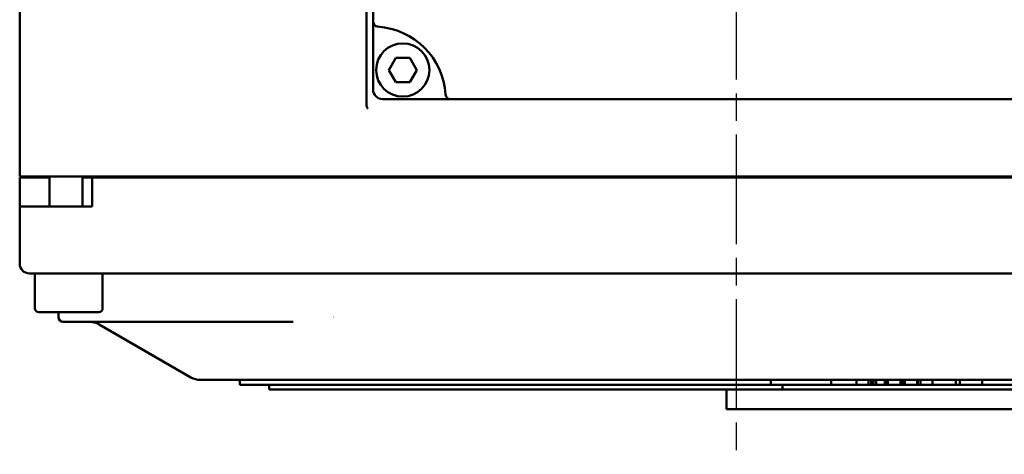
# Model space of a CAD drawing. Header units: millimetres. Extents: x -2787 to 5661, y -195 to 746.
# Tile 4 of 14: x 199 to 300, y 85 to 130. Entities that reach past the tile are written whole.
import ezdxf

# ---------------------------------------------------------------- set-up
doc = ezdxf.new("R2010")
doc.units = ezdxf.units.MM
doc.header["$LTSCALE"] = 2
doc.linetypes.add('CHAIN', pattern=[0.7087, 0.4724, -0.0591, 0.1181, -0.0591])
doc.layers.add('Видимый контур (ГОСТ)', color=7, linetype='Continuous', lineweight=50)
doc.layers.add('Маркер центра (ГОСТ)', color=7, linetype='Continuous', lineweight=25)

msp = doc.modelspace()

# ---------------------------------------------------------------- linework, layer by layer
at = {"layer": 'Видимый контур (ГОСТ)'}
for p, q in [((235.2, 183.031), (235.2, 130)), ((198.7, 131.016), (198.7, 114.016)), ((234.529, 121.483), (234.529, 131.016)), ((235.2, 130), (235.2, 128.497)), ((235.2, 128.497), (235.2, 123.016)), ((236.82, 125.02), (237.542, 126.27)), ((237.542, 126.27), (238.985, 126.27)), ((238.985, 126.27), (239.707, 125.02)), ((237.542, 123.77), (236.82, 125.02)), ((239.707, 125.02), (238.985, 123.77)), ((238.985, 123.77), (237.542, 123.77)), ((236.2, 122.016), (241.681, 122.016)), ((241.681, 122.016), (243.185, 122.016)), ((243.185, 122.016), (313.716, 122.016)), ((201.2, 114.016), (198.7, 114.016)), ((201.769, 113.916), (198.7, 113.916)), ((198.7, 113.916), (198.7, 110.916)), ((319.2, 114.016), (201.2, 114.016)), ((201.769, 110.916), (201.769, 114.016)), ((206.2, 113.916), (205.18, 113.916)), ((205.18, 113.916), (205.18, 110.916)), ((205.769, 113.916), (205.769, 114.016)), ((314.2, 113.916), (206.2, 113.916)), ((206.2, 113.916), (206.2, 110.916)), ((238.787, 114.016), (238.787, 113.916)), ((281.614, 114.016), (281.614, 113.916)), ((198.7, 110.916), (201.2, 110.916)), ((198.7, 110.916), (198.7, 105.016)), ((206.2, 110.916), (201.2, 110.916)), ((201.2, 104.016), (199.7, 104.016)), ((200.269, 100.416), (200.269, 104.016)), ((201.2, 104.016), (319.2, 104.016)), ((207.269, 100.416), (207.269, 104.016)), ((206.869, 100.016), (200.669, 100.016)), ((202.7, 100.016), (202.7, 99.516)), ((203.629, 99.016), (203.2, 99.016)), ((203.629, 99.016), (209.134, 99.016)), ((206.901, 98.748), (216.365, 93.284)), ((209.629, 99.016), (209.134, 99.016)), ((209.629, 99.016), (226.94, 99.016)), ((217.365, 93.016), (245.567, 93.016)), ((221.454, 93.016), (221.454, 92.516)), ((246.856, 93.016), (245.567, 93.016)), ((246.856, 93.016), (302.696, 93.016)), ((276.29, 93.016), (276.29, 92.516)), ((282.525, 93.016), (282.525, 92.516)), ((285.121, 93.016), (285.121, 92.516)), ((286.372, 93.016), (286.372, 92.516)), ((286.638, 93.016), (286.638, 92.516)), ((286.886, 93.016), (286.886, 92.516)), ((287.152, 93.016), (287.152, 92.516)), ((288.045, 93.016), (288.045, 92.516)), ((288.14, 93.016), (288.14, 92.516)), ((288.38, 93.016), (288.38, 92.516)), ((289.669, 93.016), (289.669, 92.516)), ((289.909, 93.016), (289.909, 92.516)), ((290.101, 93.016), (290.101, 92.516)), ((290.116, 93.016), (290.116, 92.516)), ((291.383, 93.016), (291.383, 92.516)), ((291.461, 93.016), (291.461, 92.516)), ((291.732, 93.016), (291.732, 92.516)), ((292.983, 93.016), (292.983, 92.516)), ((295.39, 93.016), (295.39, 92.516)), ((295.797, 93.016), (295.797, 92.516)), ((298.124, 93.016), (298.124, 92.516)), ((221.454, 92.516), (235.755, 92.516)), ((224.454, 92.516), (224.454, 92.016)), ((224.454, 92.016), (235.755, 92.016)), ((276.29, 92.516), (235.755, 92.516)), ((275.989, 92.016), (235.755, 92.016)), ((271.718, 92.016), (271.718, 90.016)), ((275.989, 92.016), (305.404, 92.016)), ((276.29, 92.516), (282.525, 92.516)), ((277.473, 92.516), (277.473, 92.016)), ((282.525, 92.516), (285.121, 92.516)), ((285.371, 92.516), (285.121, 92.516)), ((286.02, 92.516), (285.371, 92.516)), ((286.372, 92.516), (286.02, 92.516)), ((286.638, 92.516), (286.372, 92.516)), ((286.638, 92.516), (286.886, 92.516)), ((287.152, 92.516), (286.886, 92.516)), ((288.045, 92.516), (287.152, 92.516)), ((288.045, 92.516), (288.14, 92.516)), ((288.38, 92.516), (288.14, 92.516)), ((289.024, 92.516), (288.38, 92.516)), ((289.669, 92.516), (289.024, 92.516)), ((289.909, 92.516), (289.669, 92.516)), ((289.909, 92.516), (290.101, 92.516)), ((290.116, 92.516), (290.101, 92.516)), ((290.789, 92.516), (290.116, 92.516)), ((291.383, 92.516), (290.789, 92.516)), ((291.461, 92.516), (291.383, 92.516)), ((291.461, 92.516), (291.732, 92.516)), ((292.983, 92.516), (291.732, 92.516)), ((292.983, 92.516), (295.39, 92.516)), ((295.797, 92.516), (295.39, 92.516)), ((298.124, 92.516), (295.797, 92.516)), ((298.124, 92.516), (307.804, 92.516)), ((271.718, 90.016), (305.515, 90.016))]:
    msp.add_line(p, q, dxfattribs=at)
msp.add_circle((238.264, 125.02), 2.75, dxfattribs=at)
for centre, radius, start, end in [((235.7, 130), 0.5, 180, 266.41668), ((235.2, 122.016), 7.5, 3.58332, 86.41668), ((236.2, 123.016), 1, 180, 270), ((243.185, 122.516), 0.5, 183.58332, 270), ((199.7, 105.016), 1, 180, 270), ((200.669, 100.416), 0.4, 180, 270), ((206.869, 100.416), 0.4, 270, 0), ((203.2, 99.516), 0.5, 180, 270), ((205.901, 97.016), 2, 60, 90), ((217.365, 95.016), 2, 240, 270)]:
    msp.add_arc(centre, radius, start, end, dxfattribs=at)
for points, knots in [([(234.669, 121.016), (234.668, 121.016), (234.668, 121.017), (234.643, 121.041), (234.623, 121.069), (234.586, 121.137), (234.57, 121.178), (234.536, 121.304), (234.53, 121.395), (234.53, 121.483)], [-0.049435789, -0.049435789, -0.049435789, -0.049435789, -0.049284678, -0.049284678, -0.039026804, -0.039026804, -0.026118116, -0.026118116, 0, 0, 0, 0]), ([(231.149, 99.516), (231.146, 99.515), (231.143, 99.515), (231.139, 99.514), (231.138, 99.514), (231.136, 99.513)], [-0.0011235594, -0.0011235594, -0.0011235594, -0.0011235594, 0, 0, 0.0007117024, 0.0007117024, 0.0007117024, 0.0007117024])]:
    msp.add_open_spline(points, degree=3, knots=knots, dxfattribs=at)
at = {"layer": 'Маркер центра (ГОСТ)', "linetype": 'CHAIN', "ltscale": 11.993792}
msp.add_line((272.7, 203.36), (272.7, 85.338), dxfattribs=at)

doc.saveas('drawing.dxf')
